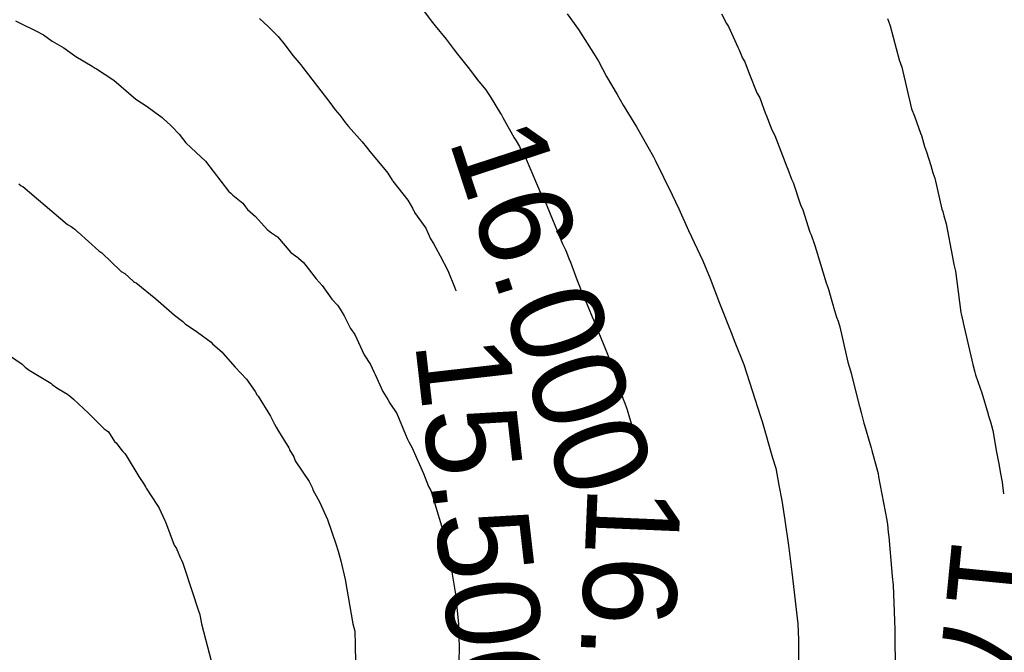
# Model space of a CAD drawing. Extents: x 158343 to 162498, y 431347 to 434500.
# Tile 179 of 220: x 159621 to 159640, y 434082 to 434094. Entities that reach past the tile are written whole.
import ezdxf

# ---------------------------------------------------------------- set-up
doc = ezdxf.new("R2010")
doc.units = 0
doc.header["$LTSCALE"] = 10
doc.header["$MEASUREMENT"] = 0
doc.layers.add('000_arcering', color=8, linetype='CONTINUOUS')
doc.layers.add('def. con-hoogtelijn (index)', color=8, linetype='CONTINUOUS')
doc.styles.add('Style-WORKING', font='WORKING.shx')

# ---------------------------------------------------------------- blocks, each defined once
blk = doc.blocks.new('bestaande hoogtelijnen')
at = {"layer": 'def. con-hoogtelijn (index)'}
for p, q in [((-38.63, 27.986), (-38.369, 27.641)), ((-38.63, 27.986), (-38.369, 27.641)), ((-38.63, 27.986), (-38.369, 27.641)), ((-35.751, 27.778), (-35.534, 27.476)), ((-35.751, 27.778), (-35.534, 27.476)), ((-32.776, 27.777), (-32.676, 27.593)), ((-32.776, 27.777), (-32.676, 27.593)), ((-32.776, 27.777), (-32.676, 27.593)), ((-46.389, 27.644), (-46.3, 27.598)), ((-46.389, 27.644), (-46.3, 27.598)), ((-46.389, 27.644), (-46.3, 27.598)), ((-46.3, 27.598), (-45.995, 27.452)), ((-46.3, 27.598), (-45.995, 27.452)), ((-46.3, 27.598), (-45.995, 27.452)), ((-41.68, 27.685), (-41.507, 27.528)), ((-41.68, 27.685), (-41.507, 27.528)), ((-38.369, 27.641), (-38.347, 27.613)), ((-38.369, 27.641), (-38.347, 27.613)), ((-38.369, 27.641), (-38.347, 27.613)), ((-38.347, 27.613), (-38.295, 27.549)), ((-38.347, 27.613), (-38.295, 27.549)), ((-38.347, 27.613), (-38.295, 27.549)), ((-38.295, 27.549), (-38.081, 27.288)), ((-38.295, 27.549), (-38.081, 27.288)), ((-38.295, 27.549), (-38.081, 27.288)), ((-32.676, 27.593), (-32.642, 27.535)), ((-32.676, 27.593), (-32.642, 27.535)), ((-32.676, 27.593), (-32.642, 27.535)), ((-32.642, 27.535), (-32.457, 27.134)), ((-32.642, 27.535), (-32.457, 27.134)), ((-32.642, 27.535), (-32.457, 27.134)), ((-29.575, 27.688), (-29.554, 27.633)), ((-29.575, 27.688), (-29.554, 27.633)), ((-29.554, 27.633), (-29.519, 27.543)), ((-29.554, 27.633), (-29.519, 27.543)), ((-29.519, 27.543), (-29.35, 26.892)), ((-29.519, 27.543), (-29.35, 26.892)), ((-45.995, 27.452), (-45.849, 27.374)), ((-45.995, 27.452), (-45.849, 27.374)), ((-45.995, 27.452), (-45.849, 27.374)), ((-45.849, 27.374), (-45.681, 27.248)), ((-45.849, 27.374), (-45.681, 27.248)), ((-45.849, 27.374), (-45.681, 27.248)), ((-41.507, 27.528), (-41.495, 27.515)), ((-41.507, 27.528), (-41.495, 27.515)), ((-41.495, 27.515), (-41.482, 27.5)), ((-41.495, 27.515), (-41.482, 27.5)), ((-41.482, 27.5), (-41.325, 27.34)), ((-41.482, 27.5), (-41.325, 27.34)), ((-41.325, 27.34), (-41.188, 27.172)), ((-41.325, 27.34), (-41.188, 27.172)), ((-35.534, 27.476), (-35.239, 27.019)), ((-35.534, 27.476), (-35.239, 27.019)), ((-45.681, 27.248), (-45.458, 27.124)), ((-45.681, 27.248), (-45.458, 27.124)), ((-45.681, 27.248), (-45.458, 27.124)), ((-41.188, 27.172), (-41.04, 26.971)), ((-41.188, 27.172), (-41.04, 26.971)), ((-38.081, 27.288), (-37.927, 27.084)), ((-38.081, 27.288), (-37.927, 27.084)), ((-38.081, 27.288), (-37.927, 27.084)), ((-45.458, 27.124), (-45.221, 26.956)), ((-45.458, 27.124), (-45.221, 26.956)), ((-45.458, 27.124), (-45.221, 26.956)), ((-41.04, 26.971), (-40.918, 26.833)), ((-41.04, 26.971), (-40.918, 26.833)), ((-37.927, 27.084), (-37.863, 26.997)), ((-37.927, 27.084), (-37.863, 26.997)), ((-37.927, 27.084), (-37.863, 26.997)), ((-37.863, 26.997), (-37.659, 26.746)), ((-37.863, 26.997), (-37.659, 26.746)), ((-37.863, 26.997), (-37.659, 26.746)), ((-35.239, 27.019), (-35.147, 26.864)), ((-35.239, 27.019), (-35.147, 26.864)), ((-32.457, 27.134), (-32.438, 27.099)), ((-32.457, 27.134), (-32.438, 27.099)), ((-32.457, 27.134), (-32.438, 27.099)), ((-32.438, 27.099), (-32.367, 26.923)), ((-32.438, 27.099), (-32.367, 26.923)), ((-32.438, 27.099), (-32.367, 26.923)), ((-45.221, 26.956), (-44.911, 26.771)), ((-45.221, 26.956), (-44.911, 26.771)), ((-45.221, 26.956), (-44.911, 26.771)), ((-44.911, 26.771), (-44.848, 26.733)), ((-44.911, 26.771), (-44.848, 26.733)), ((-44.911, 26.771), (-44.848, 26.733)), ((-40.918, 26.833), (-40.885, 26.792)), ((-40.918, 26.833), (-40.885, 26.792)), ((-40.885, 26.792), (-40.844, 26.742)), ((-40.885, 26.792), (-40.844, 26.742)), ((-35.147, 26.864), (-34.992, 26.57)), ((-35.147, 26.864), (-34.992, 26.57)), ((-32.367, 26.923), (-32.325, 26.853)), ((-32.367, 26.923), (-32.325, 26.853)), ((-32.367, 26.923), (-32.325, 26.853)), ((-32.325, 26.853), (-32.238, 26.625)), ((-32.325, 26.853), (-32.238, 26.625)), ((-32.325, 26.853), (-32.238, 26.625)), ((-29.35, 26.892), (-29.324, 26.819)), ((-29.35, 26.892), (-29.324, 26.819)), ((-29.324, 26.819), (-29.295, 26.747)), ((-29.324, 26.819), (-29.295, 26.747)), ((-44.848, 26.733), (-44.824, 26.716)), ((-44.848, 26.733), (-44.824, 26.716)), ((-44.848, 26.733), (-44.824, 26.716)), ((-44.824, 26.716), (-44.492, 26.501)), ((-44.824, 26.716), (-44.492, 26.501)), ((-44.824, 26.716), (-44.492, 26.501)), ((-40.844, 26.742), (-40.325, 26.068)), ((-40.844, 26.742), (-40.325, 26.068)), ((-37.659, 26.746), (-37.652, 26.737)), ((-37.659, 26.746), (-37.652, 26.737)), ((-37.659, 26.746), (-37.652, 26.737)), ((-37.652, 26.737), (-37.618, 26.69)), ((-37.652, 26.737), (-37.618, 26.69)), ((-37.652, 26.737), (-37.618, 26.69)), ((-37.618, 26.69), (-37.454, 26.476)), ((-37.618, 26.69), (-37.464, 26.488)), ((-37.618, 26.69), (-37.464, 26.488)), ((-32.238, 26.625), (-32.092, 26.252)), ((-32.238, 26.625), (-32.092, 26.252)), ((-32.238, 26.625), (-32.092, 26.252)), ((-29.295, 26.747), (-29.111, 25.947)), ((-29.295, 26.747), (-29.111, 25.947)), ((-44.492, 26.501), (-44.064, 26.135)), ((-44.492, 26.501), (-44.064, 26.135)), ((-44.492, 26.501), (-44.064, 26.135)), ((-37.454, 26.476), (-37.32, 26.312)), ((-34.992, 26.57), (-34.785, 26.225)), ((-34.992, 26.57), (-34.785, 26.225)), ((-37.32, 26.312), (-37.284, 26.262)), ((-37.284, 26.262), (-37.235, 26.185)), ((-34.785, 26.225), (-34.667, 26.019)), ((-34.785, 26.225), (-34.667, 26.019)), ((-32.092, 26.252), (-32.037, 26.156)), ((-32.092, 26.252), (-32.037, 26.156)), ((-32.092, 26.252), (-32.037, 26.156)), ((-44.064, 26.135), (-43.849, 25.992)), ((-44.064, 26.135), (-43.849, 25.992)), ((-44.064, 26.135), (-43.849, 25.992)), ((-40.325, 26.068), (-40.221, 25.93)), ((-40.325, 26.068), (-40.221, 25.93)), ((-37.235, 26.185), (-37.032, 25.854)), ((-34.667, 26.019), (-34.414, 25.597)), ((-34.667, 26.019), (-34.414, 25.597)), ((-32.037, 26.156), (-31.927, 25.852)), ((-32.037, 26.156), (-31.927, 25.852)), ((-32.037, 26.156), (-31.927, 25.852)), ((-43.849, 25.992), (-43.727, 25.9)), ((-43.849, 25.992), (-43.727, 25.9)), ((-43.849, 25.992), (-43.727, 25.9)), ((-43.727, 25.9), (-43.56, 25.778)), ((-43.727, 25.9), (-43.56, 25.778)), ((-43.727, 25.9), (-43.56, 25.778)), ((-40.221, 25.93), (-40.135, 25.826)), ((-40.221, 25.93), (-40.135, 25.826)), ((-40.135, 25.826), (-40.075, 25.745)), ((-40.135, 25.826), (-40.075, 25.745)), ((-37.032, 25.854), (-37.016, 25.828)), ((-37.016, 25.828), (-36.99, 25.779)), ((-31.927, 25.852), (-31.922, 25.842)), ((-31.927, 25.852), (-31.922, 25.842)), ((-31.927, 25.852), (-31.922, 25.842)), ((-31.922, 25.842), (-31.801, 25.543)), ((-31.922, 25.842), (-31.801, 25.543)), ((-31.922, 25.842), (-31.801, 25.543)), ((-29.111, 25.947), (-29.055, 25.802)), ((-29.111, 25.947), (-29.055, 25.802)), ((-43.56, 25.778), (-43.537, 25.757)), ((-43.56, 25.778), (-43.537, 25.757)), ((-43.56, 25.778), (-43.537, 25.757)), ((-43.537, 25.757), (-43.389, 25.622)), ((-43.537, 25.757), (-43.389, 25.622)), ((-43.537, 25.757), (-43.389, 25.622)), ((-40.075, 25.745), (-40.028, 25.685)), ((-40.075, 25.745), (-40.028, 25.685)), ((-40.028, 25.685), (-39.966, 25.604)), ((-40.028, 25.685), (-39.966, 25.604)), ((-36.99, 25.779), (-36.769, 25.388)), ((-29.055, 25.802), (-28.935, 25.476)), ((-29.055, 25.802), (-28.935, 25.476)), ((-43.389, 25.622), (-43.364, 25.599)), ((-43.389, 25.622), (-43.364, 25.599)), ((-43.389, 25.622), (-43.364, 25.599)), ((-43.364, 25.599), (-43.229, 25.461)), ((-43.364, 25.599), (-43.229, 25.461)), ((-43.364, 25.599), (-43.229, 25.461)), ((-43.229, 25.461), (-43.102, 25.288)), ((-43.229, 25.461), (-43.102, 25.288)), ((-43.229, 25.461), (-43.102, 25.288)), ((-39.966, 25.604), (-39.704, 25.307)), ((-39.966, 25.604), (-39.704, 25.307)), ((-34.414, 25.597), (-34.084, 25.019)), ((-34.414, 25.597), (-34.084, 25.019)), ((-31.801, 25.543), (-31.747, 25.431)), ((-31.801, 25.543), (-31.747, 25.431)), ((-31.801, 25.543), (-31.747, 25.431)), ((-28.935, 25.476), (-28.919, 25.43)), ((-28.935, 25.476), (-28.919, 25.43)), ((-43.102, 25.288), (-42.903, 25.107)), ((-43.102, 25.288), (-42.903, 25.107)), ((-43.102, 25.288), (-42.903, 25.107)), ((-39.704, 25.307), (-39.622, 25.206)), ((-39.704, 25.307), (-39.622, 25.206)), ((-36.769, 25.388), (-36.735, 25.33)), ((-36.735, 25.33), (-36.671, 25.22)), ((-31.747, 25.431), (-31.515, 24.829)), ((-31.747, 25.431), (-31.515, 24.829)), ((-31.747, 25.431), (-31.515, 24.829)), ((-28.919, 25.43), (-28.859, 25.223)), ((-28.919, 25.43), (-28.859, 25.223)), ((-42.903, 25.107), (-42.722, 24.935)), ((-42.903, 25.107), (-42.722, 24.935)), ((-42.903, 25.107), (-42.722, 24.935)), ((-39.622, 25.206), (-39.557, 25.121)), ((-39.622, 25.206), (-39.557, 25.121)), ((-39.557, 25.121), (-39.26, 24.772)), ((-39.557, 25.121), (-39.26, 24.772)), ((-36.671, 25.22), (-36.655, 25.189)), ((-36.655, 25.189), (-36.624, 25.125)), ((-36.624, 25.125), (-36.604, 25.091)), ((-36.604, 25.091), (-36.562, 25.021)), ((-28.859, 25.223), (-28.824, 25.12)), ((-28.859, 25.223), (-28.824, 25.12)), ((-28.824, 25.12), (-28.736, 24.853)), ((-28.824, 25.12), (-28.736, 24.853)), ((-42.722, 24.935), (-42.278, 24.357)), ((-42.722, 24.935), (-42.278, 24.357)), ((-42.722, 24.935), (-42.278, 24.357)), ((-36.562, 25.021), (-36.34, 24.504)), ((-34.084, 25.019), (-34.053, 24.958)), ((-34.084, 25.019), (-34.053, 24.958)), ((-34.053, 24.958), (-33.725, 24.286)), ((-34.053, 24.958), (-33.725, 24.286)), ((-39.26, 24.772), (-39.206, 24.706)), ((-39.26, 24.772), (-39.206, 24.706)), ((-39.206, 24.706), (-39.125, 24.573)), ((-39.206, 24.706), (-39.125, 24.573)), ((-31.515, 24.829), (-31.494, 24.785)), ((-31.515, 24.829), (-31.494, 24.785)), ((-31.515, 24.829), (-31.494, 24.785)), ((-31.494, 24.785), (-31.426, 24.593)), ((-31.494, 24.785), (-31.426, 24.593)), ((-31.494, 24.785), (-31.426, 24.593)), ((-28.736, 24.853), (-28.696, 24.715)), ((-28.736, 24.853), (-28.696, 24.715)), ((-28.696, 24.715), (-28.663, 24.613)), ((-28.696, 24.715), (-28.663, 24.613)), ((-46.325, 24.499), (-46.278, 24.465)), ((-46.325, 24.499), (-46.278, 24.465)), ((-39.125, 24.573), (-39.116, 24.562)), ((-39.125, 24.573), (-39.116, 24.562)), ((-39.116, 24.562), (-39.109, 24.553)), ((-39.116, 24.562), (-39.109, 24.553)), ((-39.109, 24.553), (-38.824, 24.187)), ((-39.109, 24.553), (-38.824, 24.187)), ((-36.34, 24.504), (-36.242, 24.282)), ((-31.426, 24.593), (-31.394, 24.524)), ((-31.426, 24.593), (-31.394, 24.524)), ((-31.426, 24.593), (-31.394, 24.524)), ((-31.394, 24.524), (-31.25, 24.094)), ((-31.394, 24.524), (-31.25, 24.094)), ((-31.394, 24.524), (-31.25, 24.094)), ((-28.663, 24.613), (-28.525, 24.014)), ((-28.663, 24.613), (-28.525, 24.014)), ((-46.278, 24.465), (-46.244, 24.447)), ((-46.278, 24.465), (-46.244, 24.447)), ((-46.244, 24.447), (-45.387, 23.714)), ((-46.244, 24.447), (-45.387, 23.714)), ((-42.278, 24.357), (-42.238, 24.321)), ((-42.278, 24.357), (-42.238, 24.321)), ((-42.278, 24.357), (-42.238, 24.321)), ((-42.238, 24.321), (-42.194, 24.282)), ((-42.238, 24.321), (-42.194, 24.282)), ((-42.238, 24.321), (-42.194, 24.282)), ((-42.194, 24.282), (-42.003, 24.128)), ((-42.194, 24.282), (-42.003, 24.128)), ((-42.194, 24.282), (-42.003, 24.128)), ((-42.003, 24.128), (-41.951, 24.059)), ((-42.003, 24.128), (-41.951, 24.059)), ((-42.003, 24.128), (-41.951, 24.059)), ((-38.824, 24.187), (-38.735, 24.031)), ((-38.824, 24.187), (-38.735, 24.031)), ((-36.242, 24.282), (-36.187, 24.185)), ((-36.187, 24.185), (-36.182, 24.175)), ((-36.182, 24.175), (-35.84, 23.342)), ((-33.725, 24.286), (-33.597, 24.019)), ((-33.725, 24.286), (-33.597, 24.019)), ((-41.951, 24.059), (-41.911, 24.008)), ((-41.951, 24.059), (-41.911, 24.008)), ((-41.951, 24.059), (-41.911, 24.008)), ((-41.911, 24.008), (-41.757, 23.874)), ((-41.911, 24.008), (-41.757, 23.874)), ((-41.911, 24.008), (-41.757, 23.874)), ((-38.735, 24.031), (-38.71, 23.986)), ((-38.735, 24.031), (-38.71, 23.986)), ((-38.71, 23.986), (-38.703, 23.974)), ((-38.71, 23.986), (-38.703, 23.974)), ((-38.703, 23.974), (-38.691, 23.949)), ((-38.703, 23.974), (-38.691, 23.949)), ((-38.691, 23.949), (-38.472, 23.648)), ((-38.691, 23.949), (-38.472, 23.648)), ((-33.597, 24.019), (-33.407, 23.604)), ((-33.597, 24.019), (-33.407, 23.604)), ((-31.25, 24.094), (-31.204, 23.997)), ((-31.25, 24.094), (-31.204, 23.997)), ((-31.25, 24.094), (-31.204, 23.997)), ((-31.204, 23.997), (-31.069, 23.572)), ((-31.204, 23.997), (-31.069, 23.572)), ((-31.204, 23.997), (-31.069, 23.572)), ((-28.525, 24.014), (-28.508, 23.965)), ((-28.525, 24.014), (-28.508, 23.965)), ((-28.508, 23.965), (-28.489, 23.882)), ((-28.508, 23.965), (-28.489, 23.882)), ((-41.757, 23.874), (-41.532, 23.62)), ((-41.757, 23.874), (-41.532, 23.62)), ((-41.757, 23.874), (-41.532, 23.62)), ((-28.489, 23.882), (-28.442, 23.729)), ((-28.489, 23.882), (-28.442, 23.729)), ((-45.387, 23.714), (-45.312, 23.68)), ((-45.387, 23.714), (-45.312, 23.68)), ((-45.312, 23.68), (-45.265, 23.637)), ((-45.312, 23.68), (-45.265, 23.637)), ((-45.265, 23.637), (-45.243, 23.625)), ((-45.265, 23.637), (-45.243, 23.625)), ((-45.243, 23.625), (-45.192, 23.578)), ((-45.243, 23.625), (-45.192, 23.578)), ((-45.192, 23.578), (-45.18, 23.572)), ((-45.192, 23.578), (-45.18, 23.572)), ((-45.18, 23.572), (-44.782, 23.209)), ((-45.18, 23.572), (-44.782, 23.209)), ((-41.532, 23.62), (-41.452, 23.559)), ((-41.532, 23.62), (-41.452, 23.559)), ((-41.532, 23.62), (-41.452, 23.559)), ((-41.452, 23.559), (-41.333, 23.478)), ((-41.452, 23.559), (-41.333, 23.478)), ((-41.452, 23.559), (-41.333, 23.478)), ((-38.472, 23.648), (-38.383, 23.441)), ((-38.472, 23.648), (-38.383, 23.441)), ((-33.407, 23.604), (-33.133, 23.019)), ((-33.407, 23.604), (-33.133, 23.019)), ((-31.069, 23.572), (-31.045, 23.515)), ((-31.069, 23.572), (-31.045, 23.515)), ((-31.069, 23.572), (-31.045, 23.515)), ((-28.442, 23.729), (-28.321, 23.09)), ((-28.442, 23.729), (-28.321, 23.09)), ((-41.333, 23.478), (-41.078, 23.179)), ((-41.333, 23.478), (-41.078, 23.179)), ((-41.333, 23.478), (-41.078, 23.179)), ((-38.383, 23.441), (-38.324, 23.353)), ((-38.383, 23.441), (-38.324, 23.353)), ((-38.324, 23.353), (-38.285, 23.264)), ((-38.324, 23.353), (-38.285, 23.264)), ((-31.045, 23.515), (-30.977, 23.31)), ((-31.045, 23.515), (-30.977, 23.31)), ((-31.045, 23.515), (-30.977, 23.31)), ((-44.782, 23.209), (-44.722, 23.168)), ((-44.782, 23.209), (-44.722, 23.168)), ((-44.722, 23.168), (-44.36, 22.822)), ((-44.722, 23.168), (-44.36, 22.822)), ((-41.078, 23.179), (-40.944, 23.084)), ((-41.078, 23.179), (-40.944, 23.084)), ((-41.078, 23.179), (-40.944, 23.084)), ((-38.285, 23.264), (-38.197, 23.113)), ((-38.285, 23.264), (-38.197, 23.113)), ((-35.84, 23.342), (-35.785, 23.23)), ((-35.785, 23.23), (-35.764, 23.185)), ((-35.764, 23.185), (-35.716, 23.062)), ((-30.977, 23.31), (-30.947, 23.231)), ((-30.977, 23.31), (-30.947, 23.231)), ((-30.977, 23.31), (-30.947, 23.231)), ((-30.947, 23.231), (-30.753, 22.591)), ((-30.947, 23.231), (-30.753, 22.591)), ((-30.947, 23.231), (-30.753, 22.591)), ((-40.944, 23.084), (-40.931, 23.066)), ((-40.944, 23.084), (-40.931, 23.066)), ((-40.944, 23.084), (-40.931, 23.066)), ((-40.931, 23.066), (-40.835, 22.985)), ((-40.931, 23.066), (-40.835, 22.985)), ((-40.931, 23.066), (-40.835, 22.985)), ((-40.835, 22.985), (-40.591, 22.671)), ((-40.835, 22.985), (-40.591, 22.671)), ((-40.835, 22.985), (-40.591, 22.671)), ((-38.197, 23.113), (-38.053, 22.83)), ((-38.197, 23.113), (-38.053, 22.83)), ((-35.716, 23.062), (-35.685, 22.993)), ((-35.685, 22.993), (-35.561, 22.654)), ((-33.133, 23.019), (-32.992, 22.679)), ((-33.133, 23.019), (-32.992, 22.679)), ((-28.321, 23.09), (-28.297, 22.949)), ((-28.321, 23.09), (-28.297, 22.949)), ((-44.36, 22.822), (-44.347, 22.813)), ((-44.36, 22.822), (-44.347, 22.813)), ((-44.347, 22.813), (-44.278, 22.771)), ((-44.347, 22.813), (-44.278, 22.771)), ((-38.053, 22.83), (-37.916, 22.496)), ((-38.053, 22.83), (-37.916, 22.496)), ((-28.297, 22.949), (-28.275, 22.866)), ((-28.297, 22.949), (-28.275, 22.866)), ((-28.275, 22.866), (-28.261, 22.819)), ((-28.275, 22.866), (-28.261, 22.819)), ((-28.261, 22.819), (-28.159, 22.019)), ((-28.261, 22.819), (-28.159, 22.019)), ((-44.278, 22.771), (-44.199, 22.7)), ((-44.278, 22.771), (-44.199, 22.7)), ((-44.199, 22.7), (-44.11, 22.621)), ((-44.199, 22.7), (-44.11, 22.621)), ((-44.11, 22.621), (-44.092, 22.608)), ((-44.11, 22.621), (-44.092, 22.608)), ((-44.092, 22.608), (-44.062, 22.59)), ((-44.092, 22.608), (-44.062, 22.59)), ((-40.591, 22.671), (-40.473, 22.538)), ((-40.591, 22.671), (-40.473, 22.538)), ((-40.591, 22.671), (-40.473, 22.538)), ((-35.561, 22.654), (-35.416, 22.283)), ((-32.992, 22.679), (-32.81, 22.201)), ((-32.992, 22.679), (-32.81, 22.201)), ((-44.062, 22.59), (-43.679, 22.283)), ((-44.062, 22.59), (-43.679, 22.283)), ((-40.473, 22.538), (-40.285, 22.28)), ((-40.473, 22.538), (-40.285, 22.28)), ((-40.473, 22.538), (-40.285, 22.28)), ((-37.916, 22.496), (-37.897, 22.447)), ((-37.916, 22.496), (-37.897, 22.447)), ((-37.897, 22.447), (-37.894, 22.441)), ((-37.897, 22.447), (-37.894, 22.441)), ((-30.753, 22.591), (-30.714, 22.492)), ((-30.753, 22.591), (-30.714, 22.492)), ((-30.753, 22.591), (-30.714, 22.492)), ((-30.714, 22.492), (-30.62, 22.147)), ((-30.714, 22.492), (-30.62, 22.147)), ((-30.714, 22.492), (-30.62, 22.147)), ((-43.679, 22.283), (-43.372, 22.016)), ((-43.679, 22.283), (-43.372, 22.016)), ((-40.285, 22.28), (-40.175, 22.162)), ((-40.285, 22.28), (-40.175, 22.162)), ((-40.285, 22.28), (-40.175, 22.162)), ((-35.416, 22.283), (-35.371, 22.185)), ((-40.175, 22.162), (-40.125, 22.086)), ((-40.175, 22.162), (-40.125, 22.086)), ((-40.175, 22.162), (-40.125, 22.086)), ((-40.125, 22.086), (-40.05, 21.957)), ((-40.125, 22.086), (-40.05, 21.957)), ((-40.125, 22.086), (-40.05, 21.957)), ((-35.371, 22.185), (-35.269, 21.939)), ((-32.81, 22.201), (-32.575, 21.602)), ((-32.81, 22.201), (-32.575, 21.602)), ((-30.62, 22.147), (-30.612, 22.126)), ((-30.62, 22.147), (-30.612, 22.126)), ((-30.62, 22.147), (-30.612, 22.126)), ((-30.612, 22.126), (-30.555, 21.929)), ((-30.612, 22.126), (-30.555, 21.929)), ((-30.612, 22.126), (-30.555, 21.929)), ((-43.372, 22.016), (-43.323, 21.97)), ((-43.372, 22.016), (-43.323, 21.97)), ((-43.323, 21.97), (-43.162, 21.848)), ((-43.323, 21.97), (-43.162, 21.848)), ((-43.162, 21.848), (-43.117, 21.802)), ((-43.162, 21.848), (-43.117, 21.802)), ((-40.05, 21.957), (-39.926, 21.714)), ((-40.05, 21.957), (-39.926, 21.714)), ((-40.05, 21.957), (-39.926, 21.714)), ((-35.269, 21.939), (-35.245, 21.882)), ((-35.245, 21.882), (-35.144, 21.643)), ((-30.555, 21.929), (-30.524, 21.852)), ((-30.555, 21.929), (-30.524, 21.852)), ((-30.555, 21.929), (-30.524, 21.852)), ((-30.524, 21.852), (-30.494, 21.742)), ((-30.524, 21.852), (-30.494, 21.742)), ((-30.524, 21.852), (-30.494, 21.742)), ((-28.159, 22.019), (-28.151, 21.992)), ((-28.159, 22.019), (-28.151, 21.992)), ((-28.151, 21.992), (-28.114, 21.83)), ((-28.151, 21.992), (-28.114, 21.83)), ((-43.117, 21.802), (-42.879, 21.641)), ((-43.117, 21.802), (-42.879, 21.641)), ((-39.926, 21.714), (-39.844, 21.596)), ((-39.926, 21.714), (-39.844, 21.596)), ((-39.926, 21.714), (-39.844, 21.596)), ((-30.494, 21.742), (-30.338, 21.065)), ((-30.494, 21.742), (-30.338, 21.065)), ((-30.494, 21.742), (-30.338, 21.065)), ((-28.114, 21.83), (-28.112, 21.819)), ((-28.114, 21.83), (-28.112, 21.819)), ((-28.112, 21.819), (-27.927, 21.019)), ((-28.112, 21.819), (-27.927, 21.019)), ((-42.879, 21.641), (-42.611, 21.451)), ((-42.879, 21.641), (-42.611, 21.451)), ((-39.844, 21.596), (-39.661, 21.206)), ((-39.844, 21.596), (-39.661, 21.206)), ((-39.844, 21.596), (-39.661, 21.206)), ((-35.144, 21.643), (-35.114, 21.563)), ((-35.114, 21.563), (-34.975, 21.216)), ((-32.575, 21.602), (-32.53, 21.481)), ((-32.575, 21.602), (-32.53, 21.481)), ((-32.53, 21.481), (-32.343, 21.019)), ((-32.53, 21.481), (-32.343, 21.019)), ((-46.624, 21.275), (-46.261, 21.024)), ((-46.624, 21.275), (-46.261, 21.024)), ((-46.624, 21.275), (-46.261, 21.024)), ((-42.611, 21.451), (-42.591, 21.419)), ((-42.611, 21.451), (-42.591, 21.419)), ((-42.591, 21.419), (-42.401, 21.256)), ((-42.591, 21.419), (-42.401, 21.256)), ((-42.401, 21.256), (-42.386, 21.236)), ((-42.401, 21.256), (-42.386, 21.236)), ((-42.386, 21.236), (-42.149, 20.97)), ((-42.386, 21.236), (-42.149, 20.97)), ((-39.661, 21.206), (-39.543, 21.016)), ((-39.661, 21.206), (-39.543, 21.016)), ((-39.661, 21.206), (-39.543, 21.016)), ((-34.975, 21.216), (-34.936, 21.116)), ((-34.936, 21.116), (-34.843, 20.862)), ((-46.261, 21.024), (-46.201, 20.967)), ((-46.261, 21.024), (-46.201, 20.967)), ((-46.261, 21.024), (-46.201, 20.967)), ((-46.201, 20.967), (-46.124, 20.912)), ((-46.201, 20.967), (-46.124, 20.912)), ((-46.201, 20.967), (-46.124, 20.912)), ((-46.124, 20.912), (-45.706, 20.658)), ((-46.124, 20.912), (-45.706, 20.658)), ((-46.124, 20.912), (-45.706, 20.658)), ((-42.149, 20.97), (-41.93, 20.733)), ((-42.149, 20.97), (-41.93, 20.733)), ((-39.543, 21.016), (-39.512, 20.945)), ((-39.543, 21.016), (-39.512, 20.945)), ((-39.543, 21.016), (-39.512, 20.945)), ((-39.512, 20.945), (-39.472, 20.865)), ((-39.512, 20.945), (-39.472, 20.865)), ((-39.512, 20.945), (-39.472, 20.865)), ((-32.343, 21.019), (-32.023, 20.019)), ((-32.343, 21.019), (-32.023, 20.019)), ((-30.338, 21.065), (-30.285, 20.898)), ((-30.338, 21.065), (-30.285, 20.898)), ((-30.338, 21.065), (-30.285, 20.898)), ((-30.285, 20.898), (-30.275, 20.852)), ((-30.285, 20.898), (-30.275, 20.852)), ((-30.285, 20.898), (-30.275, 20.852)), ((-27.927, 21.019), (-27.89, 20.869)), ((-27.927, 21.019), (-27.89, 20.869)), ((-41.93, 20.733), (-41.765, 20.497)), ((-41.93, 20.733), (-41.765, 20.497)), ((-39.472, 20.865), (-39.45, 20.825)), ((-39.472, 20.865), (-39.45, 20.825)), ((-39.472, 20.865), (-39.45, 20.825)), ((-39.45, 20.825), (-39.305, 20.5)), ((-39.45, 20.825), (-39.305, 20.5)), ((-39.45, 20.825), (-39.305, 20.5)), ((-34.843, 20.862), (-34.835, 20.842)), ((-34.835, 20.842), (-34.669, 20.35)), ((-30.275, 20.852), (-30.12, 20.229)), ((-30.275, 20.852), (-30.12, 20.229)), ((-30.275, 20.852), (-30.12, 20.229)), ((-27.89, 20.869), (-27.877, 20.819)), ((-27.89, 20.869), (-27.877, 20.819)), ((-27.877, 20.819), (-27.783, 20.564)), ((-27.877, 20.819), (-27.783, 20.564)), ((-45.706, 20.658), (-45.693, 20.646)), ((-45.706, 20.658), (-45.693, 20.646)), ((-45.706, 20.658), (-45.693, 20.646)), ((-45.693, 20.646), (-45.678, 20.633)), ((-45.693, 20.646), (-45.678, 20.633)), ((-45.693, 20.646), (-45.678, 20.633)), ((-45.678, 20.633), (-45.57, 20.556)), ((-45.678, 20.633), (-45.57, 20.556)), ((-45.678, 20.633), (-45.57, 20.556)), ((-45.57, 20.556), (-45.386, 20.447)), ((-45.57, 20.556), (-45.386, 20.447)), ((-45.57, 20.556), (-45.386, 20.447)), ((-27.783, 20.564), (-27.757, 20.474)), ((-27.783, 20.564), (-27.757, 20.474)), ((-45.386, 20.447), (-45.322, 20.396)), ((-45.386, 20.447), (-45.322, 20.396)), ((-45.386, 20.447), (-45.322, 20.396)), ((-45.322, 20.396), (-45.271, 20.352)), ((-45.322, 20.396), (-45.271, 20.352)), ((-45.322, 20.396), (-45.271, 20.352)), ((-45.271, 20.352), (-44.979, 20.079)), ((-45.271, 20.352), (-44.979, 20.079)), ((-45.271, 20.352), (-44.979, 20.079)), ((-41.765, 20.497), (-41.725, 20.429)), ((-41.765, 20.497), (-41.725, 20.429)), ((-41.725, 20.429), (-41.71, 20.406)), ((-41.725, 20.429), (-41.71, 20.406)), ((-41.71, 20.406), (-41.473, 20.025)), ((-41.71, 20.406), (-41.473, 20.025)), ((-39.305, 20.5), (-39.208, 20.341)), ((-39.305, 20.5), (-39.208, 20.341)), ((-39.305, 20.5), (-39.208, 20.341)), ((-39.208, 20.341), (-39.167, 20.272)), ((-39.208, 20.341), (-39.167, 20.272)), ((-39.208, 20.341), (-39.167, 20.272)), ((-34.669, 20.35), (-34.638, 20.273)), ((-27.757, 20.474), (-27.635, 20.062)), ((-27.757, 20.474), (-27.635, 20.062)), ((-39.167, 20.272), (-39.035, 20.072)), ((-39.167, 20.272), (-39.035, 20.072)), ((-39.167, 20.272), (-39.035, 20.072)), ((-34.638, 20.273), (-34.607, 20.185)), ((-34.607, 20.185), (-34.593, 20.142)), ((-34.593, 20.142), (-34.55, 19.989)), ((-30.12, 20.229), (-30.118, 20.225)), ((-30.12, 20.229), (-30.118, 20.225)), ((-30.12, 20.229), (-30.118, 20.225)), ((-30.118, 20.225), (-30.115, 20.213)), ((-30.118, 20.225), (-30.115, 20.213)), ((-30.118, 20.225), (-30.115, 20.213)), ((-30.115, 20.213), (-30.081, 20.096)), ((-30.115, 20.213), (-30.081, 20.096)), ((-30.115, 20.213), (-30.081, 20.096)), ((-44.979, 20.079), (-44.952, 20.058)), ((-44.979, 20.079), (-44.952, 20.058)), ((-44.979, 20.079), (-44.952, 20.058)), ((-44.952, 20.058), (-44.679, 19.781)), ((-44.952, 20.058), (-44.679, 19.781)), ((-44.952, 20.058), (-44.679, 19.781)), ((-41.473, 20.025), (-41.393, 19.866)), ((-41.473, 20.025), (-41.393, 19.866)), ((-39.035, 20.072), (-38.867, 19.668)), ((-39.035, 20.072), (-38.867, 19.668)), ((-39.035, 20.072), (-38.867, 19.668)), ((-34.55, 19.989), (-34.497, 19.823)), ((-32.023, 20.019), (-32.015, 19.995)), ((-32.023, 20.019), (-32.015, 19.995)), ((-32.015, 19.995), (-31.992, 19.921)), ((-32.015, 19.995), (-31.992, 19.921)), ((-30.081, 20.096), (-30.027, 19.885)), ((-30.081, 20.096), (-30.027, 19.885)), ((-30.081, 20.096), (-30.027, 19.885)), ((-27.635, 20.062), (-27.63, 20.046)), ((-27.635, 20.062), (-27.63, 20.046)), ((-27.63, 20.046), (-27.586, 19.913)), ((-27.63, 20.046), (-27.586, 19.913)), ((-44.679, 19.781), (-44.64, 19.755)), ((-44.679, 19.781), (-44.64, 19.755)), ((-44.679, 19.781), (-44.64, 19.755)), ((-44.64, 19.755), (-44.595, 19.723)), ((-44.64, 19.755), (-44.595, 19.723)), ((-44.64, 19.755), (-44.595, 19.723)), ((-41.393, 19.866), (-41.359, 19.813)), ((-41.393, 19.866), (-41.359, 19.813)), ((-41.359, 19.813), (-41.313, 19.733)), ((-41.359, 19.813), (-41.313, 19.733)), ((-34.497, 19.823), (-34.415, 19.56)), ((-31.992, 19.921), (-31.793, 19.218)), ((-31.992, 19.921), (-31.793, 19.218)), ((-30.027, 19.885), (-30.016, 19.852)), ((-30.027, 19.885), (-30.016, 19.852)), ((-30.027, 19.885), (-30.016, 19.852)), ((-30.016, 19.852), (-29.906, 19.477)), ((-30.016, 19.852), (-29.906, 19.477)), ((-30.016, 19.852), (-29.906, 19.477)), ((-27.586, 19.913), (-27.569, 19.842)), ((-27.586, 19.913), (-27.569, 19.842)), ((-27.569, 19.842), (-27.542, 19.747)), ((-27.569, 19.842), (-27.542, 19.747)), ((-27.542, 19.747), (-27.471, 19.332)), ((-27.542, 19.747), (-27.471, 19.332)), ((-44.595, 19.723), (-44.476, 19.535)), ((-44.595, 19.723), (-44.476, 19.535)), ((-44.595, 19.723), (-44.476, 19.535)), ((-41.313, 19.733), (-41.119, 19.413)), ((-41.313, 19.733), (-41.119, 19.413)), ((-38.867, 19.668), (-38.836, 19.59)), ((-38.867, 19.668), (-38.836, 19.59)), ((-38.867, 19.668), (-38.836, 19.59)), ((-38.836, 19.59), (-38.803, 19.527)), ((-38.836, 19.59), (-38.803, 19.527)), ((-38.836, 19.59), (-38.803, 19.527)), ((-44.476, 19.535), (-44.444, 19.508)), ((-44.476, 19.535), (-44.444, 19.508)), ((-44.476, 19.535), (-44.444, 19.508)), ((-44.444, 19.508), (-44.355, 19.388)), ((-44.444, 19.508), (-44.355, 19.388)), ((-44.444, 19.508), (-44.355, 19.388)), ((-44.355, 19.388), (-44.316, 19.344)), ((-44.355, 19.388), (-44.316, 19.344)), ((-44.355, 19.388), (-44.316, 19.344)), ((-41.119, 19.413), (-41.113, 19.401)), ((-41.119, 19.413), (-41.113, 19.401)), ((-41.113, 19.401), (-41.101, 19.373)), ((-41.113, 19.401), (-41.101, 19.373)), ((-41.101, 19.373), (-41.02, 19.237)), ((-41.101, 19.373), (-41.02, 19.237)), ((-38.803, 19.527), (-38.74, 19.411)), ((-38.803, 19.527), (-38.74, 19.411)), ((-38.803, 19.527), (-38.74, 19.411)), ((-38.74, 19.411), (-38.657, 19.218)), ((-38.74, 19.411), (-38.657, 19.218)), ((-38.74, 19.411), (-38.657, 19.218)), ((-29.906, 19.477), (-29.887, 19.413)), ((-29.906, 19.477), (-29.887, 19.413)), ((-29.906, 19.477), (-29.887, 19.413)), ((-29.887, 19.413), (-29.877, 19.359)), ((-29.887, 19.413), (-29.877, 19.359)), ((-29.887, 19.413), (-29.877, 19.359)), ((-44.316, 19.344), (-44.279, 19.304)), ((-44.316, 19.344), (-44.279, 19.304)), ((-44.316, 19.344), (-44.279, 19.304)), ((-44.279, 19.304), (-44.252, 19.265)), ((-44.279, 19.304), (-44.252, 19.265)), ((-44.279, 19.304), (-44.252, 19.265)), ((-44.252, 19.265), (-44.009, 18.859)), ((-44.252, 19.265), (-44.009, 18.859)), ((-44.252, 19.265), (-44.009, 18.859)), ((-41.02, 19.237), (-40.992, 19.162)), ((-41.02, 19.237), (-40.992, 19.162)), ((-38.657, 19.218), (-38.599, 19.09)), ((-38.657, 19.218), (-38.599, 19.09)), ((-38.657, 19.218), (-38.599, 19.09)), ((-31.793, 19.218), (-31.726, 19.019)), ((-31.793, 19.218), (-31.726, 19.019)), ((-29.877, 19.359), (-29.766, 18.965)), ((-29.877, 19.359), (-29.766, 18.965)), ((-29.877, 19.359), (-29.766, 18.965)), ((-27.471, 19.332), (-27.418, 19.071)), ((-27.471, 19.332), (-27.418, 19.071)), ((-40.992, 19.162), (-40.727, 18.761)), ((-40.992, 19.162), (-40.727, 18.761)), ((-38.599, 19.09), (-38.522, 18.917)), ((-38.599, 19.09), (-38.522, 18.917)), ((-38.599, 19.09), (-38.522, 18.917)), ((-31.726, 19.019), (-31.67, 18.696)), ((-31.726, 19.019), (-31.67, 18.696)), ((-27.418, 19.071), (-27.401, 18.949)), ((-27.418, 19.071), (-27.401, 18.949)), ((-44.009, 18.859), (-43.919, 18.724)), ((-44.009, 18.859), (-43.919, 18.724)), ((-44.009, 18.859), (-43.919, 18.724)), ((-38.522, 18.917), (-38.421, 18.667)), ((-38.522, 18.917), (-38.421, 18.667)), ((-38.522, 18.917), (-38.421, 18.667)), ((-29.766, 18.965), (-29.756, 18.915)), ((-29.766, 18.965), (-29.756, 18.915)), ((-29.766, 18.965), (-29.756, 18.915)), ((-29.756, 18.915), (-29.746, 18.852)), ((-29.756, 18.915), (-29.746, 18.852)), ((-29.756, 18.915), (-29.746, 18.852)), ((-29.746, 18.852), (-29.585, 18.019)), ((-29.746, 18.852), (-29.585, 18.019)), ((-29.746, 18.852), (-29.585, 18.019)), ((-27.401, 18.949), (-27.363, 18.749)), ((-27.401, 18.949), (-27.363, 18.749)), ((-43.919, 18.724), (-43.88, 18.661)), ((-43.919, 18.724), (-43.88, 18.661)), ((-43.919, 18.724), (-43.88, 18.661)), ((-43.88, 18.661), (-43.866, 18.634)), ((-43.88, 18.661), (-43.866, 18.634)), ((-43.88, 18.661), (-43.866, 18.634)), ((-43.866, 18.634), (-43.66, 18.318)), ((-43.866, 18.634), (-43.66, 18.318)), ((-43.866, 18.634), (-43.66, 18.318)), ((-40.727, 18.761), (-40.662, 18.634)), ((-40.727, 18.761), (-40.662, 18.634)), ((-40.662, 18.634), (-40.651, 18.606)), ((-40.662, 18.634), (-40.651, 18.606)), ((-40.651, 18.606), (-40.524, 18.374)), ((-40.651, 18.606), (-40.524, 18.374)), ((-38.421, 18.667), (-38.381, 18.59)), ((-38.421, 18.667), (-38.381, 18.59)), ((-38.421, 18.667), (-38.381, 18.59)), ((-31.67, 18.696), (-31.613, 18.397)), ((-31.67, 18.696), (-31.613, 18.397)), ((-27.363, 18.749), (-27.335, 18.529)), ((-27.363, 18.749), (-27.335, 18.529)), ((-38.381, 18.59), (-38.324, 18.427)), ((-38.381, 18.59), (-38.324, 18.427)), ((-38.381, 18.59), (-38.324, 18.427)), ((-38.324, 18.427), (-38.285, 18.272)), ((-38.324, 18.427), (-38.285, 18.272)), ((-38.324, 18.427), (-38.285, 18.272)), ((-43.66, 18.318), (-43.652, 18.304)), ((-43.66, 18.318), (-43.652, 18.304)), ((-43.66, 18.318), (-43.652, 18.304)), ((-43.652, 18.304), (-43.62, 18.251)), ((-43.652, 18.304), (-43.62, 18.251)), ((-43.652, 18.304), (-43.62, 18.251)), ((-43.62, 18.251), (-43.584, 18.177)), ((-43.62, 18.251), (-43.584, 18.177)), ((-43.62, 18.251), (-43.584, 18.177)), ((-40.524, 18.374), (-40.371, 18.029)), ((-40.524, 18.374), (-40.371, 18.029)), ((-38.285, 18.272), (-38.17, 17.911)), ((-38.285, 18.272), (-38.17, 17.911)), ((-38.285, 18.272), (-38.17, 17.911)), ((-31.613, 18.397), (-31.55, 18.019)), ((-31.613, 18.397), (-31.55, 18.019)), ((-43.584, 18.177), (-43.51, 18.012)), ((-43.584, 18.177), (-43.51, 18.012)), ((-43.584, 18.177), (-43.51, 18.012)), ((-43.51, 18.012), (-43.497, 17.989)), ((-43.51, 18.012), (-43.497, 17.989)), ((-43.51, 18.012), (-43.497, 17.989)), ((-43.497, 17.989), (-43.329, 17.539)), ((-43.497, 17.989), (-43.329, 17.539)), ((-43.497, 17.989), (-43.329, 17.539)), ((-40.371, 18.029), (-40.213, 17.564)), ((-40.371, 18.029), (-40.213, 17.564)), ((-38.17, 17.911), (-38.145, 17.818)), ((-38.17, 17.911), (-38.145, 17.818)), ((-38.17, 17.911), (-38.145, 17.818)), ((-31.55, 18.019), (-31.483, 17.527)), ((-31.55, 18.019), (-31.483, 17.527)), ((-29.585, 18.019), (-29.574, 17.937)), ((-29.585, 18.019), (-29.574, 17.937)), ((-29.585, 18.019), (-29.574, 17.937)), ((-29.574, 17.937), (-29.559, 17.785)), ((-29.574, 17.937), (-29.559, 17.785)), ((-29.574, 17.937), (-29.559, 17.785)), ((-38.145, 17.818), (-38.129, 17.77)), ((-38.145, 17.818), (-38.129, 17.77)), ((-38.145, 17.818), (-38.129, 17.77)), ((-38.129, 17.77), (-38.086, 17.59)), ((-38.129, 17.77), (-38.086, 17.59)), ((-38.129, 17.77), (-38.086, 17.59)), ((-29.559, 17.785), (-29.548, 17.7)), ((-29.559, 17.785), (-29.548, 17.7)), ((-29.559, 17.785), (-29.548, 17.7)), ((-29.548, 17.7), (-29.489, 17.019)), ((-29.548, 17.7), (-29.489, 17.019)), ((-29.548, 17.7), (-29.489, 17.019)), ((-43.329, 17.539), (-43.284, 17.472)), ((-43.329, 17.539), (-43.284, 17.472)), ((-43.329, 17.539), (-43.284, 17.472)), ((-43.284, 17.472), (-43.274, 17.451)), ((-43.284, 17.472), (-43.274, 17.451)), ((-43.284, 17.472), (-43.274, 17.451)), ((-40.213, 17.564), (-40.165, 17.422)), ((-40.213, 17.564), (-40.165, 17.422)), ((-38.086, 17.59), (-37.974, 17.019)), ((-38.086, 17.59), (-37.974, 17.019)), ((-38.086, 17.59), (-37.974, 17.019)), ((-31.483, 17.527), (-31.416, 17.019)), ((-31.483, 17.527), (-31.416, 17.019)), ((-43.274, 17.451), (-43.206, 17.283)), ((-43.274, 17.451), (-43.206, 17.283)), ((-43.274, 17.451), (-43.206, 17.283)), ((-43.206, 17.283), (-43.185, 17.245)), ((-43.206, 17.283), (-43.185, 17.245)), ((-43.206, 17.283), (-43.185, 17.245)), ((-40.165, 17.422), (-40.116, 17.236)), ((-40.165, 17.422), (-40.116, 17.236)), ((-43.185, 17.245), (-43.159, 17.187)), ((-43.185, 17.245), (-43.159, 17.187)), ((-43.185, 17.245), (-43.159, 17.187)), ((-43.159, 17.187), (-43.133, 17.11)), ((-43.159, 17.187), (-43.133, 17.11)), ((-43.159, 17.187), (-43.133, 17.11)), ((-43.133, 17.11), (-42.849, 16.253)), ((-43.133, 17.11), (-42.849, 16.253)), ((-43.133, 17.11), (-42.849, 16.253)), ((-40.116, 17.236), (-40.03, 16.876)), ((-40.116, 17.236), (-40.03, 16.876)), ((-37.974, 17.019), (-37.902, 16.59)), ((-37.974, 17.019), (-37.902, 16.59)), ((-37.974, 17.019), (-37.902, 16.59)), ((-31.416, 17.019), (-31.301, 16.019)), ((-31.416, 17.019), (-31.301, 16.019)), ((-29.489, 17.019), (-29.484, 16.93)), ((-29.489, 17.019), (-29.484, 16.93)), ((-29.489, 17.019), (-29.484, 16.93)), ((-29.484, 16.93), (-29.465, 16.764)), ((-29.484, 16.93), (-29.465, 16.764)), ((-29.484, 16.93), (-29.465, 16.764)), ((-40.03, 16.876), (-39.884, 16.019)), ((-40.03, 16.876), (-39.884, 16.019)), ((-29.465, 16.764), (-29.438, 16.08)), ((-29.465, 16.764), (-29.438, 16.08)), ((-29.465, 16.764), (-29.438, 16.08)), ((-37.902, 16.59), (-37.846, 16.019)), ((-37.902, 16.59), (-37.846, 16.019)), ((-37.902, 16.59), (-37.846, 16.019)), ((-42.849, 16.253), (-42.84, 16.222)), ((-42.849, 16.253), (-42.84, 16.222)), ((-42.849, 16.253), (-42.84, 16.222)), ((-42.84, 16.222), (-42.826, 16.162)), ((-42.84, 16.222), (-42.826, 16.162)), ((-42.84, 16.222), (-42.826, 16.162)), ((-42.826, 16.162), (-42.802, 16.019)), ((-42.826, 16.162), (-42.802, 16.019)), ((-42.826, 16.162), (-42.802, 16.019)), ((-42.802, 16.019), (-42.575, 15.162)), ((-42.802, 16.019), (-42.575, 15.162)), ((-42.802, 16.019), (-42.575, 15.162)), ((-39.884, 16.019), (-39.846, 15.876)), ((-39.884, 16.019), (-39.846, 15.876)), ((-37.846, 16.019), (-37.841, 15.891)), ((-37.846, 16.019), (-37.841, 15.891)), ((-37.846, 16.019), (-37.841, 15.891)), ((-31.301, 16.019), (-31.292, 15.718)), ((-31.301, 16.019), (-31.292, 15.718)), ((-29.438, 16.08), (-29.435, 16.019)), ((-29.438, 16.08), (-29.435, 16.019)), ((-29.438, 16.08), (-29.435, 16.019)), ((-29.435, 16.019), (-29.433, 15.969)), ((-29.435, 16.019), (-29.433, 15.969)), ((-29.435, 16.019), (-29.433, 15.969)), ((-29.433, 15.969), (-29.432, 15.901)), ((-29.433, 15.969), (-29.432, 15.901)), ((-29.433, 15.969), (-29.432, 15.901)), ((-39.846, 15.876), (-39.837, 15.621)), ((-39.846, 15.876), (-39.837, 15.621)), ((-37.841, 15.891), (-37.839, 15.754)), ((-37.841, 15.891), (-37.839, 15.754)), ((-37.841, 15.891), (-37.839, 15.754)), ((-29.432, 15.901), (-29.424, 15.068)), ((-29.432, 15.901), (-29.424, 15.068)), ((-29.432, 15.901), (-29.424, 15.068)), ((-39.837, 15.621), (-39.829, 15.266)), ((-39.837, 15.621), (-39.829, 15.266)), ((-37.839, 15.754), (-37.835, 15.576)), ((-37.839, 15.754), (-37.835, 15.576)), ((-37.839, 15.754), (-37.835, 15.576)), ((-37.835, 15.576), (-37.836, 15.279)), ((-37.835, 15.576), (-37.836, 15.279)), ((-37.835, 15.576), (-37.836, 15.279)), ((-31.292, 15.718), (-31.286, 15.312)), ((-31.292, 15.718), (-31.286, 15.312))]:
    blk.add_line(p, q, dxfattribs=at)
at = {"layer": 'def. con-hoogtelijn (index)', "style": 'Style-WORKING'}
for s, rotation, p in [('16.000', 288.1231, (-38.039, 25.353)), ('16.000', 288.1231, (-38.039, 25.353)), ('15.500', 276.5343, (-38.686, 21.445)), ('15.500', 276.5343, (-38.686, 21.445)), ('16.000', 267.5778, (-35.352, 18.698)), ('17.500', 264.3748, (-28.319, 17.721)), ('17.500', 264.3748, (-28.319, 17.721))]:
    blk.add_text(s, height=1.8, rotation=rotation, dxfattribs=at).set_placement(p)

msp = doc.modelspace()

# ---------------------------------------------------------------- block references
at = {"layer": '000_arcering'}
msp.add_blockref('bestaande hoogtelijnen', (159667.804, 434066.432), dxfattribs=at)

doc.saveas('drawing.dxf')
